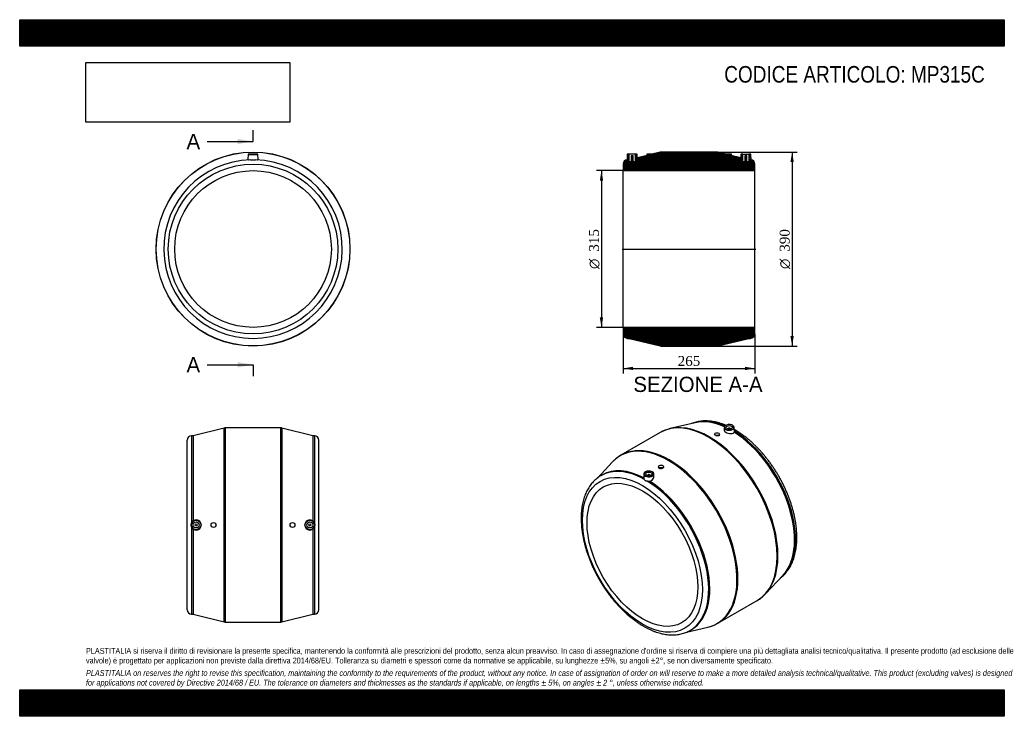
# Model space of a CAD drawing. Header units: millimetres. Extents: x 0 to 1980, y 0 to 1400.
import ezdxf
from ezdxf.enums import TextEntityAlignment as Align
from ezdxf.lldxf.tags import DXFTag

# ---------------------------------------------------------------- set-up
doc = ezdxf.new("R2010")
doc.units = ezdxf.units.MM
doc.header["$LTSCALE"] = 6.666667
for name, color, linetype in [('Default', 7, 'Continuous'), ('DV4_Default', 7, 'Continuous'), ('MP315C', 7, 'Continuous')]:
    doc.layers.add(name, color=color, linetype=linetype)
doc.styles.add('SEACAD_Solid_Edge_ANSI', font='seans.ttf')
doc.styles.add('SEACAD_Solid_Edge_ANSI1_Symbols', font='semeca1.ttf')
doc.styles.add('SEACAD_Times_New_Roman', font='times.ttf')
tags = doc.linetypes.add('CENTER2', pattern=[28.575, 19.05, -3.175, 3.175, -3.175]).pattern_tags.tags
tags[10:11] = [DXFTag(74, 4), DXFTag(75, 0), DXFTag(340, '0'), DXFTag(46, 0.0), DXFTag(50, 0.0), DXFTag(44, 0.0), DXFTag(45, 0.0)]
tags[8:9] = [DXFTag(74, 4), DXFTag(75, 0), DXFTag(340, '0'), DXFTag(46, 0.0), DXFTag(50, 0.0), DXFTag(44, 0.0), DXFTag(45, 0.0)]
tags[6:7] = [DXFTag(74, 4), DXFTag(75, 0), DXFTag(340, '0'), DXFTag(46, 0.0), DXFTag(50, 0.0), DXFTag(44, 0.0), DXFTag(45, 0.0)]
tags[4:5] = [DXFTag(74, 4), DXFTag(75, 0), DXFTag(340, '0'), DXFTag(46, 0.0), DXFTag(50, 0.0), DXFTag(44, 0.0), DXFTag(45, 0.0)]
doc.dimstyles.new('ANSImm', dxfattribs={"dimtxt": 20, "dimasz": 20, "dimexe": 10, "dimexo": 0, "dimgap": 5, "dimtad": 1, "dimdsep": 46, "dimtxsty": 'SEACAD_Times_New_Roman', "dimblk1": '_SE_FILLED', "dimblk2": '_SE_FILLED', "dimsah": 1, "dimcen": 10, "dimazin": 0, "dimtfac": 0.85, "dimtdec": 3, "dimtofl": 0, "dimtmove": 0, "dimatfit": 3, "dimfxl": 1, "dimarcsym": 0})
picture_1 = doc.add_image_def('image1.jpg', size_in_pixel=(4302, 1260))

# ---------------------------------------------------------------- blocks, each defined once
blk = doc.blocks.new('SE')
at = {"layer": 'MP315C', "color": 7, "linetype": 'Continuous'}
for p, q in [((459.2, 1129.1), (459, 1119.8)), ((459.2, 1129.1), (479.2, 1129.1)), ((478.7, 1129.6), (459.7, 1129.6)), ((464.2, 1130.1), (474.2, 1130.1)), ((464.2, 1130.1), (464.2, 1129.6)), ((474.2, 1129.6), (474.2, 1130.1)), ((479.4, 1119.8), (479.2, 1129.1))]:
    blk.add_line(p, q, dxfattribs=at)
for radius in [195, 194.7, 170.5, 157.5]:
    blk.add_circle((469.2, 939.1), radius, dxfattribs=at)
for centre, radius, start, end in [((459.7, 1129.1), 0.5, 90, 179), ((478.7, 1129.1), 0.5, 1, 90), ((469.2, 939.1), 179.5, 91.5277, 88.4723), ((469.2, 1520.4), 401.9, 269.3178, 270.6822)]:
    blk.add_arc(centre, radius, start, end, dxfattribs=at)
for points, knots in [([(459, 1119.8), (459, 1119.7), (459.1, 1119.7), (459.1, 1119.4), (459.3, 1119.2), (460, 1118.8), (460.4, 1118.6), (461, 1118.4)], [0.855938, 0.855938, 0.855938, 0.855938, 0.875, 0.875, 0.9375, 0.9375, 1, 1, 1, 1]), ([(477.5, 1118.4), (478, 1118.6), (478.4, 1118.8), (479.1, 1119.2), (479.3, 1119.4), (479.4, 1119.7), (479.4, 1119.7), (479.4, 1119.8)], [0, 0, 0, 0, 0.0625, 0.0625, 0.125, 0.125, 0.1442699, 0.1442699, 0.1442699, 0.1442699])]:
    blk.add_open_spline(points, degree=3, knots=knots, dxfattribs=at)
blk = doc.blocks.new('SE1')
at = {"layer": 'MP315C', "color": 7, "linetype": 'Continuous'}
for p, q in [((1358.3, 589.9), (1308, 578.2)), ((1416.9, 580.6), (1416.8, 574.5)), ((1424.9, 578.3), (1424.9, 577.6)), ((1428.9, 577.6), (1428.9, 578.3)), ((1434, 584.7), (1433.9, 584.7)), ((1437.1, 571.9), (1436.9, 580.6)), ((1287.9, 570.3), (1209, 524.7)), ((1397.2, 567), (1397.2, 566.5)), ((1407.2, 565.1), (1407.2, 567)), ((1192.1, 511.3), (1161.8, 478.9)), ((1284.7, 502.1), (1284.7, 500.2)), ((1294.7, 501.6), (1294.7, 502.1)), ((1171, 484.9), (1168.9, 483.6)), ((1255, 487.1), (1254.8, 478.4)), ((1263, 484.8), (1263, 484.1)), ((1267, 484.1), (1267, 484.8)), ((1272.1, 491.2), (1272, 491.3)), ((1275.1, 481), (1275, 487.1)), ((1499.8, 246), (1535.1, 283.6)), ((1404, 187), (1482.9, 232.5)), ((1340.7, 169), (1383.9, 179.1)), ((1348.4, 172.7), (1350.5, 174))]:
    blk.add_line(p, q, dxfattribs=at)
for centre, radius, start, end in [((1323.7, 508.5), 71.3, 102.5317, 119.9707), ((1433.3, 571.8), 3.8, 345.4372, 1.1031), ((1244.7, 462.8), 71.5, 119.9955, 137.4621), ((1258.1, 478.3), 3.28, 178.666, 210.1802), ((1265.4, 490), 17.6, 258.9196, 273.8302), ((1447.5, 294.4), 71.2, 299.8628, 317.1968), ((1368.6, 247.5), 70.1, 282.6702, 300.3371)]:
    blk.add_arc(centre, radius, start, end, dxfattribs=at)
for centre, major_axis, start_param, end_param in [((1385.4, 401.4), (97.5, -168.9), 0.00113, 3.141593), ((1433.3, 429), (89.7, -155.5), 2.475705, 3.058482), ((1387.1, 402.4), (-97.4, 168.6), -0.174783, -0.17347), ((1387.1, 402.4), (-97.4, 168.6), 3.315353, 6.108402), ((1431.2, 427.8), (89.8, -155.5), 2.467288, 2.968123), ((1426.9, 580.5), (10, 0), 2.314014, 6.283185), ((1426.9, 580.9), (-9.51, 0), 5.530741, 6.283185), ((1426.9, 580.9), (-9.51, 0), 0, 0.785398), ((1426.9, 580.9), (-9.51, 0), 3.936944, 5.530741), ((1426.9, 580.9), (-9.51, 0), 0.785398, 2.636045), ((1426.9, 578.3), (-2, 0), 2.451776, 6.283185), ((1426.9, 578.3), (-2, 0), 0, 0.689817), ((1426.9, 580.9), (-9.51, 0), 2.636045, 3.936944), ((1426.9, 580.5), (10, 0), 0, 0.785398), ((1431.2, 427.8), (89.8, -155.5), 0.17347, 2.310257), ((1433.3, 429), (89.7, -155.5), 0.083111, 2.326263), ((1304.8, 354.9), (97.4, -168.6), 0, 3.315062), ((1306.5, 355.8), (-97.5, 168.9), 3.141542, 6.283185), ((1306.5, 355.8), (-97.5, 168.9), 0, 0.000282), ((1258.6, 328.2), (89.8, -155.5), 2.382857, 3.138024), ((1260.8, 329.4), (89.8, -155.5), 2.402132, 3.141593), ((1258.6, 328.2), (89.8, -155.5), 3.138024, 3.141593), ((1265, 487), (10, 0), 2.314014, 6.283185), ((1265, 487.4), (-9.51, 0), 5.530741, 6.283185), ((1265, 487.4), (-9.51, 0), 0, 0.785398), ((1265, 487.4), (-9.51, 0), 3.936944, 5.530741), ((1265, 487.4), (-9.51, 0), 0.785398, 2.636045), ((1265, 484.8), (2, 0), 0, 3.83141), ((1265, 484.8), (2, 0), 5.593368, 6.283185), ((1265, 487.4), (-9.51, 0), 2.636045, 3.936944), ((1265, 487), (10, 0), 0, 0.785398), ((1258.6, 328.2), (89.8, -155.5), 0.001243, 2.329532), ((1260.8, 329.4), (89.8, -155.5), 0, 2.310257), ((1385.4, 401.4), (97.5, -168.9), 0, 0.00113), ((1304.8, 354.9), (97.4, -168.6), 6.109716, 6.283185), ((1258.6, 328.2), (89.8, -155.5), 0, 0.001243)]:
    blk.add_ellipse(centre, major_axis=major_axis, ratio=0.57735, start_param=start_param, end_param=end_param, dxfattribs=at)
for centre, major_axis in [((1426.9, 580.9), (-6, 0)), ((1402.2, 567), (-5, 0)), ((1252.3, 324.5), (85.3, -147.7)), ((1289.7, 502.1), (5, 0)), ((1252.3, 324.5), (78.8, -136.4)), ((1265, 487.4), (6, 0))]:
    blk.add_ellipse(centre, major_axis=major_axis, ratio=0.57735, dxfattribs=at)
for points, knots in [([(1420.3, 584.7), (1419.5, 585.1), (1416.9, 586.1), (1412.4, 587.8), (1406.8, 589.6), (1401.3, 591), (1395.8, 592.2), (1390.4, 593), (1385.1, 593.5), (1379.8, 593.7), (1374.7, 593.6), (1369.7, 593.1), (1364.8, 592.4), (1360.1, 591.3), (1355.4, 589.9), (1352.5, 588.8), (1351, 588.2), (1351, 588.2)], [0.1736898, 0.1736898, 0.1736898, 0.1736898, 0.1971258, 0.2529635, 0.30875, 0.3644566, 0.4200502, 0.4754942, 0.5307507, 0.5857827, 0.6405577, 0.6950518, 0.7492527, 0.803163, 0.8568015, 0.9102035, 0.910752, 0.910752, 0.910752, 0.910752]), ([(1416.8, 574.5), (1416.8, 574.1), (1416.9, 573.8), (1417.5, 572.6), (1418.4, 571.8), (1421.1, 570.2), (1422.8, 569.5), (1426.5, 568.6), (1428.4, 568.3), (1431.9, 568.2), (1433.5, 568.5), (1435.3, 569.1), (1435.8, 569.4), (1436.6, 570.1), (1436.8, 570.4), (1437, 570.8)], [0.3210587, 0.3210587, 0.3210587, 0.3210587, 0.375, 0.375, 0.5, 0.5, 0.625, 0.625, 0.75, 0.75, 0.875, 0.875, 0.9375, 0.9375, 1, 1, 1, 1]), ([(1530, 278.2), (1530.1, 278.3), (1531.4, 279.3), (1533.9, 281.3), (1537.4, 284.6), (1540.6, 288.2), (1543.7, 292), (1546.6, 296.1), (1549.2, 300.4), (1551.6, 305), (1553.8, 309.8), (1555.8, 314.8), (1557.5, 320.1), (1559, 325.5), (1560.3, 331.2), (1561.3, 337), (1562.1, 343.1), (1562.6, 349.2), (1562.9, 355.6), (1562.9, 362), (1562.7, 368.6), (1562.2, 375.3), (1561.5, 382.1), (1560.5, 388.9), (1559.3, 395.9), (1557.9, 402.9), (1556.3, 409.9), (1554.4, 417), (1552.3, 424.1), (1549.9, 431.2), (1547.4, 438.3), (1544.6, 445.3), (1541.7, 452.4), (1538.5, 459.4), (1535.2, 466.3), (1531.7, 473.2), (1527.9, 480), (1524.1, 486.7), (1520, 493.3), (1515.8, 499.7), (1511.4, 506.1), (1506.9, 512.3), (1502.3, 518.3), (1497.5, 524.2), (1492.6, 530), (1487.6, 535.5), (1482.5, 540.8), (1477.3, 545.9), (1472, 550.9), (1466.7, 555.5), (1461.3, 560), (1455.8, 564.2), (1450.2, 568.2), (1444.8, 571.8), (1440.5, 574.4), (1438.4, 575.7), (1437.8, 576)], [0.0311057, 0.0311057, 0.0311057, 0.0311057, 0.0322569, 0.050041, 0.0678612, 0.0857381, 0.1036885, 0.1217244, 0.1398526, 0.1580748, 0.176388, 0.1947851, 0.2132565, 0.2317909, 0.2503763, 0.2690012, 0.287655, 0.3063283, 0.3250133, 0.3437035, 0.362393, 0.3810781, 0.3997564, 0.4184263, 0.437087, 0.455738, 0.4743793, 0.4930112, 0.5116341, 0.5302487, 0.5488559, 0.5674565, 0.5860514, 0.6046416, 0.6232281, 0.6418119, 0.6603941, 0.6789758, 0.6975579, 0.7161411, 0.7347266, 0.7533154, 0.7719085, 0.7905071, 0.8091121, 0.8277245, 0.8463454, 0.8649756, 0.8836159, 0.9022671, 0.9209297, 0.939604, 0.95829, 0.9769873, 0.9947028, 1, 1, 1, 1]), ([(1402.3, 563.6), (1401, 563.7), (1399.7, 564.2), (1397.8, 565.2), (1397.2, 565.9), (1397.2, 566.4), (1397.2, 566.5), (1397.2, 566.5)], [0, 0, 0, 0, 0.125, 0.125, 0.25, 0.25, 0.2529452, 0.2529452, 0.2529452, 0.2529452]), ([(1407.2, 565.1), (1407.2, 564.5), (1406.7, 564), (1404.9, 563.4), (1403.6, 563.4), (1402.3, 563.6)], [0.7525039, 0.7525039, 0.7525039, 0.7525039, 0.875, 0.875, 1, 1, 1, 1]), ([(1289.9, 497.3), (1288.6, 497.1), (1287.2, 497.3), (1285.3, 498.3), (1284.8, 499.2), (1284.7, 500.1), (1284.7, 500.1), (1284.7, 500.2)], [0, 0, 0, 0, 0.125, 0.125, 0.25, 0.25, 0.2520425, 0.2520425, 0.2520425, 0.2520425]), ([(1294.7, 501.6), (1294.7, 500.6), (1294.2, 499.6), (1292.5, 498.1), (1291.2, 497.5), (1289.9, 497.3)], [0.7520471, 0.7520471, 0.7520471, 0.7520471, 0.875, 0.875, 1, 1, 1, 1]), ([(1169.3, 483.8), (1168.8, 483.6), (1167.1, 482.6), (1164, 480.6), (1160.3, 477.8), (1156.7, 474.6), (1153.3, 471.3), (1150.1, 467.6), (1147.1, 463.7), (1144.3, 459.5), (1141.8, 455.1), (1139.4, 450.5), (1137.3, 445.6), (1135.4, 440.4), (1133.8, 435.1), (1132.4, 429.6), (1131.2, 423.8), (1130.3, 417.9), (1129.6, 411.8), (1129.2, 405.6), (1129, 399.2), (1129.1, 392.7), (1129.4, 386.1), (1130, 379.4), (1130.8, 372.5), (1131.8, 365.6), (1133.1, 358.7), (1134.6, 351.7), (1136.4, 344.6), (1138.3, 337.5), (1140.5, 330.4), (1142.9, 323.3), (1145.5, 316.3), (1148.4, 309.2), (1151.4, 302.2), (1154.6, 295.2), (1158.1, 288.3), (1161.7, 281.4), (1165.4, 274.7), (1169.4, 268), (1173.5, 261.5), (1177.8, 255), (1182.2, 248.7), (1186.7, 242.6), (1191.4, 236.6), (1196.3, 230.8), (1201.2, 225.1), (1206.2, 219.7), (1211.4, 214.4), (1216.6, 209.4), (1221.9, 204.6), (1227.3, 199.9), (1232.7, 195.6), (1238.2, 191.5), (1243.8, 187.6), (1249.4, 184), (1255, 180.7), (1260.6, 177.6), (1266.2, 174.8), (1271.8, 172.3), (1277.4, 170.1), (1283, 168.3), (1288.6, 166.7), (1294.1, 165.4), (1299.5, 164.5), (1304.8, 163.8), (1310.1, 163.5), (1315.3, 163.5), (1320.3, 163.9), (1325.3, 164.5), (1330.1, 165.5), (1334.7, 166.7), (1339.3, 168.3), (1343.6, 170.2), (1346.7, 171.7), (1348.2, 172.7), (1348.5, 172.8)], [0, 0, 0, 0, 0.004131, 0.017402, 0.030673, 0.04396, 0.05728, 0.070648, 0.084074, 0.097567, 0.111129, 0.124761, 0.13846, 0.152218, 0.166029, 0.179884, 0.193773, 0.207689, 0.221623, 0.23557, 0.249524, 0.263479, 0.277433, 0.291383, 0.305327, 0.319265, 0.333195, 0.347119, 0.361035, 0.374944, 0.388847, 0.402744, 0.416635, 0.430522, 0.444405, 0.458284, 0.472162, 0.486037, 0.499912, 0.513786, 0.527661, 0.541537, 0.555415, 0.569296, 0.58318, 0.597069, 0.610963, 0.624862, 0.638768, 0.652682, 0.666603, 0.680533, 0.694471, 0.708417, 0.722373, 0.736337, 0.750308, 0.764284, 0.778265, 0.792245, 0.80622, 0.820185, 0.834133, 0.848056, 0.861945, 0.87579, 0.889583, 0.903314, 0.916977, 0.930568, 0.944085, 0.957532, 0.970915, 0.984247, 0.997542, 1, 1, 1, 1]), ([(1255.3, 476.7), (1255.5, 476.2), (1255.8, 475.8), (1256.5, 475.1), (1256.7, 474.9), (1257.2, 474.5), (1257.5, 474.4), (1258.1, 474), (1258.4, 473.9), (1259, 473.6), (1259.4, 473.4), (1260.5, 473.1), (1261.2, 472.9), (1262, 472.7)], [0, 0, 0, 0, 0.25, 0.25, 0.375, 0.375, 0.5, 0.5, 0.625, 0.625, 0.75, 0.75, 1, 1, 1, 1]), ([(1266.6, 472.5), (1267.5, 472.7), (1268.4, 473), (1270.1, 473.7), (1270.9, 474.2), (1273, 475.8), (1274, 477.1), (1275, 479.3), (1275.2, 480.2), (1275.1, 481)], [0, 0, 0, 0, 0.0625, 0.0625, 0.125, 0.125, 0.25, 0.25, 0.3265852, 0.3265852, 0.3265852, 0.3265852])]:
    blk.add_open_spline(points, degree=3, knots=knots, dxfattribs=at)
blk.add_open_spline([(1437.8, 576), (1437.5, 576.2), (1437.3, 576.3), (1437, 576.5)], degree=3, dxfattribs=at)
blk = doc.blocks.new('SE2')
at = {"layer": 'MP315C', "color": 7, "linetype": 'Continuous'}
for p, q in [((411, 579.2), (348.7, 564)), ((411, 189.7), (411, 579.2)), ((413.4, 579.5), (413.4, 189.5)), ((525, 579.5), (413.4, 579.5)), ((525, 189.5), (525, 579.5)), ((527.4, 579.2), (527.4, 189.7)), ((589.7, 564), (527.4, 579.2)), ((336.7, 214), (336.7, 555)), ((345.7, 564), (345.7, 389.2)), ((348.7, 564), (345.7, 564)), ((348.7, 564), (348.7, 392.7)), ((589.7, 564), (589.7, 392.7)), ((592.7, 564), (589.7, 564)), ((592.7, 564), (592.7, 389.2)), ((601.7, 214), (601.7, 555)), ((345.7, 379.7), (345.7, 205)), ((348.7, 376.2), (348.7, 205)), ((589.7, 376.2), (589.7, 205)), ((592.7, 379.7), (592.7, 205)), ((345.7, 205), (348.7, 205)), ((348.7, 205), (411, 189.7)), ((527.4, 189.7), (589.7, 205)), ((589.7, 205), (592.7, 205)), ((413.4, 189.5), (525, 189.5))]:
    blk.add_line(p, q, dxfattribs=at)
for centre, radius in [((354.7, 384.5), 10), ((354.7, 384.5), 9.51), ((354.7, 384.5), 6), ((354.7, 384.5), 2), ((389.7, 384.5), 5), ((548.7, 384.5), 5), ((583.7, 384.5), 10), ((583.7, 384.5), 9.51), ((583.7, 384.5), 6), ((583.7, 384.5), 2)]:
    blk.add_circle(centre, radius, dxfattribs=at)
for centre, radius, start, end in [((413.4, 569.5), 10, 90, 103.7173), ((525, 569.5), 10, 76.2827, 90), ((345.7, 555), 9, 90, 180), ((592.7, 555), 9, 0, 90), ((354.7, 384.5), 10.2, 151.9961, 208.0039), ((354.7, 384.5), 10.2, 126.0796, 152.0251), ((354.7, 384.4), 10.2, 207.9749, 233.9204), ((354.7, 384.5), 10.2, 234.1551, 125.8449), ((583.8, 384.5), 10.2, 54.1551, 305.8449), ((583.7, 384.5), 10.2, 27.9749, 53.9204), ((583.7, 384.4), 10.2, 306.0796, 332.0251), ((583.7, 384.5), 10.2, 331.9961, 28.0039), ((345.7, 214), 9, 180, 270), ((592.7, 214), 9, 270, 0), ((413.4, 199.5), 10, 256.2827, 270), ((525, 199.5), 10, 270, 283.7173)]:
    blk.add_arc(centre, radius, start, end, dxfattribs=at)
blk = doc.blocks.new('SE4')
at = {"color": 7, "linetype": 'Continuous', "style": 'SEACAD_Solid_Edge_ANSI'}
blk.add_text('A', height=30.7, dxfattribs=at).set_placement((335.5, 1170.5), align=Align.TOP_LEFT)
blk = doc.blocks.new('SE5')
at = {"color": 7, "linetype": 'Continuous', "style": 'SEACAD_Solid_Edge_ANSI'}
blk.add_text('A', height=30.7, dxfattribs=at).set_placement((335.5, 721.9), align=Align.TOP_LEFT)
blk = doc.blocks.new('SEANNOT_GROUP')
at = {"linetype": 'Continuous'}
blk.add_hatch(color=7, dxfattribs=at).paths.add_polyline_path([(438.5, 1150.1), (469.2, 1155.2), (438.5, 1160.3)])
at = {"color": 7, "linetype": 'Continuous'}
blk.add_lwpolyline([(377.2, 1155.2), (469.2, 1155.2)], dxfattribs=at)
blk = doc.blocks.new('SEANNOT_GROUP1')
at = {"linetype": 'Continuous'}
blk.add_hatch(color=7, dxfattribs=at).paths.add_polyline_path([(438.5, 701.4), (469.2, 706.5), (438.5, 711.7)])
at = {"color": 7, "linetype": 'Continuous'}
blk.add_lwpolyline([(377.2, 706.5), (469.2, 706.5)], dxfattribs=at)
blk = doc.blocks.new('SE3')
at = {"layer": 'Default', "color": 7, "linetype": 'CENTER2'}
for p, q in [((469.2, 1155.2), (469.2, 1178.2)), ((469.2, 706.5), (469.2, 683.5))]:
    blk.add_line(p, q, dxfattribs=at)
at = {"layer": 'Default', "color": 7, "linetype": 'CENTER2', "const_width": 0.0001}
blk.add_lwpolyline([(469.2, 1155.2), (469.2, 706.5)], dxfattribs=at)
at = {"layer": 'Default'}
for name in ['SE4', 'SEANNOT_GROUP', 'SE5', 'SEANNOT_GROUP1']:
    blk.add_blockref(name, (0, 0), dxfattribs=at)
blk = doc.blocks.new('SE6')
at = {"layer": 'MP315C', "linetype": 'Continuous'}
h = blk.add_hatch(dxfattribs=at)
h.set_pattern_fill('LINE', scale=0.629921, angle=45, style=0)
edge = h.paths.add_edge_path()
edge.add_line((1470, 1129.6), (1466.5, 1129.6))
edge.add_line((1466.5, 1129.6), (1466.5, 1114.6))
edge.add_line((1466.5, 1114.6), (1462.5, 1114.6))
edge.add_line((1462.5, 1114.6), (1462.5, 1126.4))
edge.add_line((1462.5, 1126.4), (1458.5, 1126.4))
edge.add_line((1458.5, 1126.4), (1458.5, 1114.6))
edge.add_line((1458.5, 1114.6), (1454.5, 1114.6))
edge.add_line((1454.5, 1114.6), (1454.5, 1129.6))
edge.add_line((1454.5, 1129.6), (1451, 1129.6))
edge.add_arc((1451, 1129.1), 0.5, 90, 179)
edge.add_line((1450.5, 1129.1), (1450.3, 1122.5))
edge.add_line((1450.3, 1122.5), (1430.5, 1127.4))
edge.add_line((1430.5, 1127.4), (1430.5, 1130.1))
edge.add_line((1430.5, 1130.1), (1420.5, 1130.1))
edge.add_line((1420.5, 1130.1), (1420.5, 1129.8))
edge.add_line((1420.5, 1129.8), (1404.1, 1133.8))
edge.add_arc((1401.8, 1124.1), 10, 76.2827, 90)
edge.add_line((1401.8, 1134.1), (1290.2, 1134.1))
edge.add_arc((1290.2, 1124.1), 10, 90, 103.7173)
edge.add_line((1287.8, 1133.8), (1271.5, 1129.8))
edge.add_line((1271.5, 1129.8), (1271.5, 1130.1))
edge.add_line((1271.5, 1130.1), (1261.5, 1130.1))
edge.add_line((1261.5, 1130.1), (1261.5, 1127.4))
edge.add_line((1261.5, 1127.4), (1241.6, 1122.5))
edge.add_line((1241.6, 1122.5), (1241.5, 1129.1))
edge.add_arc((1241, 1129.1), 0.5, 1, 90)
edge.add_line((1241, 1129.6), (1237.5, 1129.6))
edge.add_line((1237.5, 1129.6), (1237.5, 1114.6))
edge.add_line((1237.5, 1114.6), (1233.5, 1114.6))
edge.add_line((1233.5, 1114.6), (1233.5, 1126.4))
edge.add_line((1233.5, 1126.4), (1229.5, 1126.4))
edge.add_line((1229.5, 1126.4), (1229.5, 1114.6))
edge.add_line((1229.5, 1114.6), (1225.5, 1114.6))
edge.add_line((1225.5, 1114.6), (1225.5, 1129.6))
edge.add_line((1225.5, 1129.6), (1222, 1129.6))
edge.add_arc((1222, 1129.1), 0.5, 90, 179)
edge.add_line((1221.5, 1129.1), (1221.3, 1118.5))
edge.add_arc((1222.5, 1109.6), 9, 97.6198, 180)
edge.add_line((1213.5, 1109.6), (1213.5, 1096.6))
edge.add_line((1213.5, 1096.6), (1478.5, 1096.6))
edge.add_line((1478.5, 1096.6), (1478.5, 1109.6))
edge.add_arc((1469.5, 1109.6), 9, 0, 82.3802)
edge.add_line((1470.7, 1118.5), (1470.5, 1129.1))
edge.add_arc((1470, 1129.1), 0.5, 1, 90)
h = blk.add_hatch(dxfattribs=at)
h.set_pattern_fill('LINE', scale=0.629921, angle=45, style=0)
edge = h.paths.add_edge_path()
edge.add_line((1404.1, 744.4), (1466.5, 759.6))
edge.add_line((1466.5, 759.6), (1469.5, 759.6))
edge.add_arc((1469.5, 768.6), 9, 270, 360)
edge.add_line((1478.5, 768.6), (1478.5, 781.6))
edge.add_line((1478.5, 781.6), (1213.5, 781.6))
edge.add_line((1213.5, 781.6), (1213.5, 768.6))
edge.add_arc((1222.5, 768.6), 9, 180, 270)
edge.add_line((1222.5, 759.6), (1225.5, 759.6))
edge.add_line((1225.5, 759.6), (1287.8, 744.4))
edge.add_arc((1290.2, 754.1), 10, 256.2827, 270)
edge.add_line((1290.2, 744.1), (1401.8, 744.1))
edge.add_arc((1401.8, 754.1), 10, 270, 283.7173)
at = {"layer": 'DV4_Default', "color": 7, "linetype": 'CENTER2'}
blk.add_line((1211.7, 939.1), (1480.2, 939.1), dxfattribs=at)
at = {"layer": 'MP315C', "color": 7, "linetype": 'Continuous'}
for p, q in [((1221.5, 1129.1), (1221.3, 1118.5)), ((1225.5, 1129.6), (1222, 1129.6)), ((1237.5, 1129.6), (1225.5, 1129.6)), ((1225.5, 1114.6), (1225.5, 1129.6)), ((1237.5, 1129.6), (1237.5, 1114.6)), ((1241, 1129.6), (1237.5, 1129.6)), ((1241.6, 1122.5), (1241.5, 1129.1)), ((1261.5, 1130.1), (1271.5, 1130.1)), ((1261.5, 1127.4), (1261.5, 1130.1)), ((1287.8, 1133.8), (1271.5, 1129.8)), ((1271.5, 1130.1), (1271.5, 1129.8)), ((1401.8, 1134.1), (1290.2, 1134.1)), ((1420.5, 1129.8), (1404.1, 1133.8)), ((1420.5, 1130.1), (1430.5, 1130.1)), ((1420.5, 1129.8), (1420.5, 1130.1)), ((1430.5, 1130.1), (1430.5, 1127.4)), ((1450.5, 1129.1), (1450.3, 1122.5)), ((1454.5, 1129.6), (1451, 1129.6)), ((1454.5, 1129.6), (1466.5, 1129.6)), ((1454.5, 1114.6), (1454.5, 1129.6)), ((1470, 1129.6), (1466.5, 1129.6)), ((1466.5, 1129.6), (1466.5, 1114.6)), ((1470.7, 1118.5), (1470.5, 1129.1)), ((1213.5, 1109.6), (1213.5, 1096.6)), ((1229.5, 1114.6), (1225.5, 1114.6)), ((1229.5, 1126.4), (1229.5, 1114.6)), ((1233.5, 1126.4), (1229.5, 1126.4)), ((1233.5, 1114.6), (1233.5, 1126.4)), ((1237.5, 1114.6), (1233.5, 1114.6)), ((1261.5, 1127.4), (1241.6, 1122.5)), ((1450.3, 1122.5), (1430.5, 1127.4)), ((1458.5, 1114.6), (1454.5, 1114.6)), ((1462.5, 1126.4), (1458.5, 1126.4)), ((1458.5, 1126.4), (1458.5, 1114.6)), ((1462.5, 1114.6), (1462.5, 1126.4)), ((1466.5, 1114.6), (1462.5, 1114.6)), ((1478.5, 1096.6), (1478.5, 1109.6)), ((1213.5, 781.6), (1213.5, 1096.6)), ((1213.5, 1096.6), (1478.5, 1096.6)), ((1478.5, 781.6), (1478.5, 1096.6)), ((1478.5, 781.6), (1213.5, 781.6)), ((1213.5, 781.6), (1213.5, 768.6)), ((1478.5, 768.6), (1478.5, 781.6)), ((1222.5, 759.6), (1225.5, 759.6)), ((1225.5, 759.6), (1287.8, 744.4)), ((1404.1, 744.4), (1466.5, 759.6)), ((1466.5, 759.6), (1469.5, 759.6)), ((1290.2, 744.1), (1401.8, 744.1))]:
    blk.add_line(p, q, dxfattribs=at)
for centre, radius, start, end in [((1222, 1129.1), 0.5, 90, 179), ((1241, 1129.1), 0.5, 1, 90), ((1290.2, 1124.1), 10, 90, 103.7173), ((1401.8, 1124.1), 10, 76.2827, 90), ((1451, 1129.1), 0.5, 90, 179), ((1470, 1129.1), 0.5, 1, 90), ((1222.5, 1109.6), 9, 97.6198, 180), ((1469.5, 1109.6), 9, 0, 82.3802), ((1222.5, 768.6), 9, 180, 270), ((1469.5, 768.6), 9, 270, 0), ((1290.2, 754.1), 10, 256.2827, 270), ((1401.8, 754.1), 10, 270, 283.7173)]:
    blk.add_arc(centre, radius, start, end, dxfattribs=at)
blk = doc.blocks.new('GDimGGroup')
at = {"layer": 'Default', "linetype": 'Continuous'}
for points in [[(1556.6, 1114.1), (1553.3, 1134.1), (1549.9, 1114.1)], [(1556.6, 764.1), (1549.9, 764.1), (1553.3, 744.1)]]:
    blk.add_hatch(color=7, dxfattribs=at).paths.add_polyline_path(points)
at = {"layer": 'Default', "color": 7, "linetype": 'Continuous'}
for p, q in [((1401.8, 1134.1), (1563.3, 1134.1)), ((1553.3, 1134.1), (1553.3, 744.1)), ((1401.8, 744.1), (1563.3, 744.1))]:
    blk.add_line(p, q, dxfattribs=at)
for s, style, p in [('390', 'SEACAD_Times_New_Roman', (1528.3, 933.8)), ('O', 'SEACAD_Solid_Edge_ANSI1_Symbols', (1528.3, 899))]:
    blk.add_text(s, height=20, rotation=90, dxfattribs=dict(at, style=style)).set_placement(p, align=Align.TOP_LEFT)
blk = doc.blocks.new('GDimGGroup1')
at = {"layer": 'Default', "linetype": 'Continuous'}
for points in [[(1166.6, 1076.6), (1173.3, 1076.6), (1169.9, 1096.6)], [(1166.6, 801.6), (1169.9, 781.6), (1173.3, 801.6)]]:
    blk.add_hatch(color=7, dxfattribs=at).paths.add_polyline_path(points)
at = {"layer": 'Default', "color": 7, "linetype": 'Continuous'}
for p, q in [((1213.5, 1096.6), (1159.9, 1096.6)), ((1169.9, 1096.6), (1169.9, 781.6)), ((1213.5, 781.6), (1159.9, 781.6))]:
    blk.add_line(p, q, dxfattribs=at)
for s, style, p in [('315', 'SEACAD_Times_New_Roman', (1144.9, 933.8)), ('O', 'SEACAD_Solid_Edge_ANSI1_Symbols', (1144.9, 899))]:
    blk.add_text(s, height=20, rotation=90, dxfattribs=dict(at, style=style)).set_placement(p, align=Align.TOP_LEFT)
blk = doc.blocks.new('DMBLK4')
at = {"layer": 'Default', "linetype": 'Continuous'}
for points in [[(1233.5, 695.8), (1233.5, 702.5), (1213.5, 699.1)], [(1458.5, 695.8), (1478.5, 699.1), (1458.5, 702.5)]]:
    blk.add_hatch(color=7, dxfattribs=at).paths.add_polyline_path(points)
at = {"layer": 'Default', "color": 7, "linetype": 'Continuous'}
for p, q in [((1213.5, 768.6), (1213.5, 689.1)), ((1478.5, 768.6), (1478.5, 689.1)), ((1213.5, 699.1), (1478.5, 699.1))]:
    blk.add_line(p, q, dxfattribs=at)
at = {"layer": 'Default', "color": 7, "linetype": 'Continuous', "style": 'SEACAD_Times_New_Roman'}
blk.add_text('265', height=20, dxfattribs=at).set_placement((1323.2, 724.1), align=Align.TOP_LEFT)
blk = doc.blocks.new('_SE_FILLED')
at = {"color": 0}
blk.add_line((0, 0), (-1, 0), dxfattribs=at)
blk.add_solid([(0, 0), (-1, -0.1665), (-1, 0.1665), (0, 0)], dxfattribs=at)

msp = doc.modelspace()

# ---------------------------------------------------------------- hatches: boundary and pattern name
at = {"layer": 'Default', "linetype": 'Continuous'}
h = msp.add_hatch(dxfattribs=at)
h.set_pattern_fill('LINE', scale=0.629921, angle=45, style=0)
h.paths.add_polyline_path([(1980, 1346.667), (1980, 1400), (0, 1400), (0, 1346.667)])
for points in [[(1980, 1346.667), (1980, 1400), (0, 1400), (0, 1346.667)], [(1980, 0), (1980, 53.333), (0, 53.333), (0, 0)]]:
    msp.add_hatch(color=7, dxfattribs=at).paths.add_polyline_path(points)
h = msp.add_hatch(dxfattribs=at)
h.set_pattern_fill('LINE', scale=0.629921, angle=45, style=0)
h.paths.add_polyline_path([(1980, 0), (1980, 53.333), (0, 53.333), (0, 0)])

# ---------------------------------------------------------------- linework, layer by layer
at = {"layer": 'Default', "color": 7, "linetype": 'Continuous'}
for p, q in [((0, 1400), (1980, 1400)), ((0, 1346.667), (0, 1400)), ((1980, 1400), (1980, 1346.667)), ((1980, 1346.667), (0, 1346.667)), ((0, 53.333), (1980, 53.333)), ((0, 0), (0, 53.333)), ((1980, 53.333), (1980, 0)), ((1980, 0), (0, 0))]:
    msp.add_line(p, q, dxfattribs=at)

# ---------------------------------------------------------------- block references
at = {"layer": 'Default'}
for name in ['SE3', 'SE', 'SE6', 'GDimGGroup', 'GDimGGroup1', 'SE1', 'SE2']:
    msp.add_blockref(name, (0, 0), dxfattribs=at)

# ---------------------------------------------------------------- texts
at = {"layer": 'Default', "color": 7, "linetype": 'Continuous', "style": 'SEACAD_Solid_Edge_ANSI'}
msp.add_text('SEZIONE A-A', height=30.66667, dxfattribs=at).set_placement((1234.079, 682.491), align=Align.TOP_LEFT)
at = {"layer": 'Default', "attachment_point": 1}
for s, insert, char_height, width in [('{\\fArial Narrow|b0||i0||c0|p34;\\C7;\\H33.33333333;\\W1.;CODICE ARTICOLO: MP315C}', (1416.802, 1306.89), 33.33333, 528.66398), ("{\\fArial Narrow|b0||i0||c0|p34;\\C7;\\H11.66666667;\\W1.;PLASTITALIA si riserva il diritto di revisionare la presente specifica, mantenendo la conformità alle prescrizioni del prodotto, senza alcun preavviso. In caso di assegnazione d'ordine si riserva di compiere una più dettagliata analisi tecnico/qualitativa. Il presente prodotto (ad esclusione delle \\P}{\\fArial Narrow|b0||i0||c0|p34;\\C7;\\H11.66666667;\\W1.;valvole) è progettato per applicazioni non previste dalla direttiva 2014/68/EU. Tolleranza su diametri e spessori come da normative se applicabile, su lunghezze ±5%, su angoli ±2°, se non diversamente specificato.\\P}{\\fArial Narrow|b0||i0||c0|p34;\\C7;\\H3.333333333;\\W1.;   \\P}{\\fArial Narrow|b0||i1||c0|p34;\\C7;\\H11.66666667;\\W1.;PLASTITALIA on reserves the right to revise this specification, maintaining the conformity to the requirements of the product, without any notice. In case of assignation of order on will reserve to make a more detailed analysis technical/qualitative. This product (excluding valves) is designed \\P}{\\fArial Narrow|b0||i1||c0|p34;\\C7;\\H11.66666667;\\W1.;for applications not covered by Directive 2014/68 / EU. The tolerance on diameters and thicknesses as the standards if applicable, on lengths ± 5%, on angles ± 2 °, unless otherwise indicated.\\P}", (133.333, 137.349), 11.666667, 1713.33333)]:
    msp.add_mtext(s, dxfattribs=dict(at, insert=insert, char_height=char_height, width=width))

# ---------------------------------------------------------------- dimensions: what is measured, and where the dimension line sits
at = {"layer": 'Default', "color": 7, "linetype": 'Continuous'}
dim = msp.add_linear_dim(base=(1213.463, 699.127), p1=(1213.463, 768.612), p2=(1478.463, 768.612), angle=0, text='\\A1;<>', dimstyle='ANSImm', dxfattribs=at)
dim.commit()
dim.dimension.update_dxf_attribs({"geometry": 'DMBLK4', "text_midpoint": (1345.963, 699.127), "dimtype": 161})

# ---------------------------------------------------------------- pictures from other files: only their frames are drawn
image = msp.add_image(picture_1, insert=(133.333, 1194.021), size_in_units=(409.714, 120))
image.dxf.flags = 7

doc.saveas('drawing.dxf')
